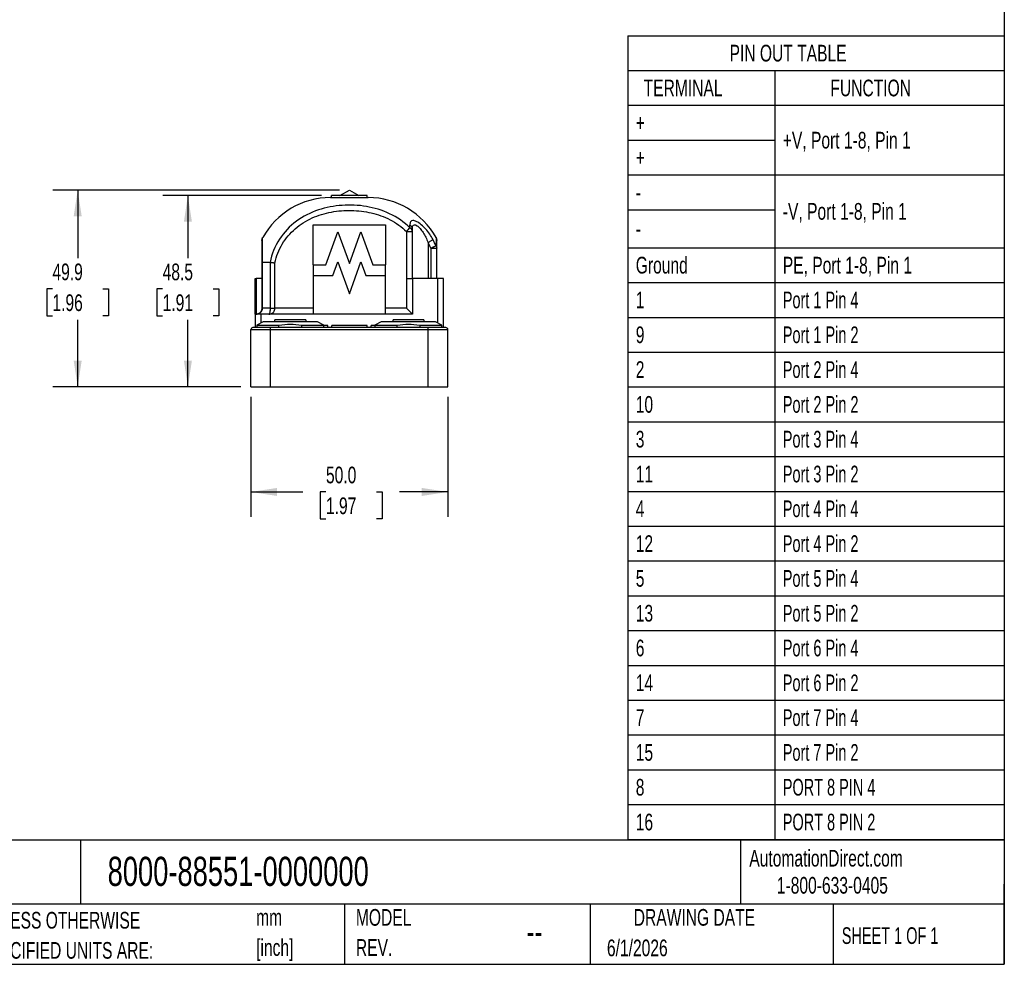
# Model space of a CAD drawing. Header units: millimetres. Extents: x 13 to 546, y 13 to 419.
# Tile 4 of 11: x 296 to 546, y 13 to 252. Entities that reach past the tile are written whole.
import ezdxf

# ---------------------------------------------------------------- set-up
doc = ezdxf.new("R2010")
doc.units = ezdxf.units.MM
doc.header["$LTSCALE"] = 2
doc.linetypes.add('SLD-Solid', pattern=[0])
doc.layers.add('DIMENSIONS', color=140, linetype='SLD-Solid', lineweight=25)
doc.layers.add('TEXT', color=140, linetype='SLD-Solid', lineweight=25)
doc.styles.add('SLDTEXTSTYLE0', font='TXT', dxfattribs={"width": 0.7})
doc.styles.add('SLDTEXTSTYLE1', font='TXT', dxfattribs={"width": 0.65})
doc.dimstyles.new('SLDDIMSTYLE0', dxfattribs={"dimtxt": 4.316016, "dimasz": 6.604, "dimexe": 0, "dimexo": 0.0625, "dimgap": 1.079004, "dimtad": 0, "dimtih": 1, "dimtoh": 1, "dimdec": 1, "dimrnd": 1e-09, "dimzin": 4, "dimdsep": 46, "dimtxsty": 'SLDTEXTSTYLE0', "dimsah": 1, "dimcen": 0.09, "dimadec": 0, "dimazin": 1, "dimtfac": 1, "dimtdec": 1, "dimtofl": 0, "dimtmove": 0, "dimatfit": 3, "dimfxl": 0, "dimfrac": 2, "dimtolj": 1, "dimtzin": 12, "dimarcsym": 0})
doc.dimstyles.new('SLDDIMSTYLE2', dxfattribs={"dimtxt": 4.316016, "dimasz": 6.604, "dimexe": 0, "dimexo": 0.0625, "dimgap": 1.079004, "dimtad": 0, "dimtih": 1, "dimtoh": 1, "dimdec": 1, "dimrnd": 1e-09, "dimzin": 12, "dimdsep": 46, "dimtxsty": 'SLDTEXTSTYLE0', "dimsah": 1, "dimcen": 0.09, "dimadec": 0, "dimazin": 3, "dimtfac": 1, "dimtdec": 1, "dimtofl": 0, "dimtmove": 0, "dimatfit": 3, "dimfxl": 0, "dimfrac": 2, "dimtolj": 1, "dimtzin": 12, "dimarcsym": 0})

# ---------------------------------------------------------------- blocks, each defined once
blk = doc.blocks.new('SW_NOTE_0')
at = {"layer": 'TEXT', "color": 0, "char_height": 4.233, "attachment_point": 1, "style": 'SLDTEXTSTYLE0'}
for s, insert in [('mm', (0, 5.46)), ('[inch]', (0, -2.19))]:
    blk.add_mtext(s, dxfattribs=dict(at, insert=insert))
blk = doc.blocks.new('SW_NOTE_0_1')
at = {"layer": 'TEXT', "color": 0, "char_height": 4.2333, "attachment_point": 1, "style": 'SLDTEXTSTYLE0'}
for s, insert in [('UNLESS OTHERWISE', (0, 5.46)), ('SPECIFIED UNITS ARE:', (0, -2.19))]:
    blk.add_mtext(s, dxfattribs=dict(at, insert=insert))
blk = doc.blocks.new('SW_NOTE_0_6')
at = {"layer": 'TEXT', "color": 0, "char_height": 4.233, "attachment_point": 1, "style": 'SLDTEXTSTYLE0'}
for s, insert in [('MODEL', (0, 5.46)), ('REV.', (0, -2.19))]:
    blk.add_mtext(s, dxfattribs=dict(at, insert=insert))
blk = doc.blocks.new('SW_TABLEANNOTATION_0')
at = {"layer": 'TEXT', "color": 0}
for p, q in [((0, 0), (0, -8.83)), ((0, 0), (37.34, 0)), ((37.34, 0), (95.59, 0)), ((95.59, 0), (95.59, -8.83)), ((0, -8.83), (0, -17.67)), ((0, -8.83), (37.34, -8.83)), ((37.34, -8.83), (37.34, -17.67)), ((37.34, -8.83), (95.59, -8.83)), ((95.59, -8.83), (95.59, -17.67)), ((0, -17.67), (0, -26.5)), ((0, -17.67), (37.34, -17.67)), ((37.34, -17.67), (37.34, -26.5)), ((37.34, -17.67), (95.59, -17.67)), ((37.34, -17.67), (95.59, -17.67)), ((95.59, -17.67), (95.59, -26.5)), ((0, -26.5), (0, -35.34)), ((0, -26.5), (37.34, -26.5)), ((37.34, -26.5), (37.34, -35.34)), ((95.59, -26.5), (95.59, -35.34)), ((0, -35.34), (0, -44.17)), ((0, -35.34), (37.34, -35.34)), ((37.34, -35.34), (37.34, -44.17)), ((37.34, -35.34), (95.59, -35.34)), ((37.34, -35.34), (95.59, -35.34)), ((95.59, -35.34), (95.59, -44.17)), ((0, -44.17), (0, -53.82)), ((0, -44.17), (37.34, -44.17)), ((37.34, -44.17), (37.34, -53.82)), ((95.59, -44.17), (95.59, -53.82)), ((0, -53.82), (0, -62.65)), ((0, -53.82), (37.34, -53.82)), ((37.34, -53.82), (37.34, -62.65)), ((37.34, -53.82), (95.59, -53.82)), ((95.59, -53.82), (95.59, -62.65)), ((0, -62.65), (0, -71.49)), ((0, -62.65), (37.34, -62.65)), ((37.34, -62.65), (37.34, -71.49)), ((37.34, -62.65), (95.59, -62.65)), ((95.59, -62.65), (95.59, -71.49)), ((0, -71.49), (0, -80.32)), ((0, -71.49), (37.34, -71.49)), ((37.34, -71.49), (37.34, -80.32)), ((37.34, -71.49), (95.59, -71.49)), ((95.59, -71.49), (95.59, -80.32)), ((0, -80.32), (0, -89.16)), ((0, -80.32), (37.34, -80.32)), ((37.34, -80.32), (37.34, -89.16)), ((37.34, -80.32), (95.59, -80.32)), ((95.59, -80.32), (95.59, -89.16)), ((0, -89.16), (0, -97.99)), ((0, -89.16), (37.34, -89.16)), ((37.34, -89.16), (37.34, -97.99)), ((37.34, -89.16), (95.59, -89.16)), ((95.59, -89.16), (95.59, -97.99)), ((0, -97.99), (0, -106.83)), ((0, -97.99), (37.34, -97.99)), ((37.34, -97.99), (37.34, -106.83)), ((37.34, -97.99), (95.59, -97.99)), ((95.59, -97.99), (95.59, -106.83)), ((0, -106.83), (0, -115.66)), ((0, -106.83), (37.34, -106.83)), ((37.34, -106.83), (37.34, -115.66)), ((37.34, -106.83), (95.59, -106.83)), ((95.59, -106.83), (95.59, -115.66)), ((0, -115.66), (0, -124.5)), ((0, -115.66), (37.34, -115.66)), ((37.34, -115.66), (37.34, -124.5)), ((37.34, -115.66), (95.59, -115.66)), ((95.59, -115.66), (95.59, -124.5)), ((0, -124.5), (0, -133.33)), ((0, -124.5), (37.34, -124.5)), ((37.34, -124.5), (37.34, -133.33)), ((37.34, -124.5), (95.59, -124.5)), ((95.59, -124.5), (95.59, -133.33)), ((0, -133.33), (0, -142.17)), ((0, -133.33), (37.34, -133.33)), ((37.34, -133.33), (37.34, -142.17)), ((37.34, -133.33), (95.59, -133.33)), ((95.59, -133.33), (95.59, -142.17)), ((0, -142.17), (0, -151)), ((0, -142.17), (37.34, -142.17)), ((37.34, -142.17), (37.34, -151)), ((37.34, -142.17), (95.59, -142.17)), ((95.59, -142.17), (95.59, -151)), ((0, -151), (0, -159.84)), ((0, -151), (37.34, -151)), ((37.34, -151), (37.34, -159.84)), ((37.34, -151), (95.59, -151)), ((95.59, -151), (95.59, -159.84)), ((0, -159.84), (0, -168.67)), ((0, -159.84), (37.34, -159.84)), ((37.34, -159.84), (37.34, -168.67)), ((37.34, -159.84), (95.59, -159.84)), ((95.59, -159.84), (95.59, -168.67)), ((0, -168.67), (0, -177.51)), ((0, -168.67), (37.34, -168.67)), ((37.34, -168.67), (37.34, -177.51)), ((37.34, -168.67), (95.59, -168.67)), ((95.59, -168.67), (95.59, -177.51)), ((0, -177.51), (0, -186.34)), ((0, -177.51), (37.34, -177.51)), ((37.34, -177.51), (37.34, -186.34)), ((37.34, -177.51), (95.59, -177.51)), ((95.59, -177.51), (95.59, -186.34)), ((0, -186.34), (0, -195.18)), ((0, -186.34), (37.34, -186.34)), ((37.34, -186.34), (37.34, -195.18)), ((37.34, -186.34), (95.59, -186.34)), ((95.59, -186.34), (95.59, -195.18)), ((0, -195.18), (0, -204.01)), ((0, -195.18), (37.34, -195.18)), ((37.34, -195.18), (37.34, -204.01)), ((37.34, -195.18), (95.59, -195.18)), ((95.59, -195.18), (95.59, -204.01)), ((0, -204.01), (37.34, -204.01)), ((37.34, -204.01), (95.59, -204.01))]:
    blk.add_line(p, q, dxfattribs=at)
at = {"layer": 'TEXT', "color": 0, "attachment_point": 1}
for s, insert, char_height, style in [('PIN OUT TABLE', (25.82, -2.31), 4.2333, 'SLDTEXTSTYLE0'), ('TERMINAL', (4, -11.15), 4.233, 'SLDTEXTSTYLE0'), ('FUNCTION', (51.43, -11.15), 4.233, 'SLDTEXTSTYLE0'), ('+', (2, -19.98), 4.23, 'SLDTEXTSTYLE0'), ('+V, Port 1-8, Pin 1', (39.34, -24.4), 4.2333, 'SLDTEXTSTYLE0'), ('+', (2, -28.82), 4.23, 'SLDTEXTSTYLE0'), ('-', (2, -37.65), 4.23, 'SLDTEXTSTYLE0'), ('-V, Port 1-8, Pin 1', (39.34, -42.47), 4.2333, 'SLDTEXTSTYLE0'), ('-', (2, -46.89), 4.23, 'SLDTEXTSTYLE0'), ('Ground', (2, -56.13), 4.233, 'SLDTEXTSTYLE0'), ('PE, Port 1-8, Pin 1', (39.34, -56.13), 4.2333, 'SLDTEXTSTYLE0'), ('1', (2, -64.96), 4.23, 'SLDTEXTSTYLE0'), ('Port 1 Pin 4', (39.34, -64.96), 4.2333, 'SLDTEXTSTYLE1'), ('9', (2, -73.8), 4.23, 'SLDTEXTSTYLE0'), ('Port 1 Pin 2', (39.34, -73.8), 4.2333, 'SLDTEXTSTYLE1'), ('Port 2 Pin 4', (39.34, -82.63), 4.2333, 'SLDTEXTSTYLE1'), ('2', (2, -82.63), 4.23, 'SLDTEXTSTYLE0'), ('10', (2, -91.47), 4.233, 'SLDTEXTSTYLE0'), ('Port 2 Pin 2', (39.34, -91.47), 4.2333, 'SLDTEXTSTYLE1'), ('3', (2, -100.3), 4.23, 'SLDTEXTSTYLE0'), ('Port 3 Pin 4', (39.34, -100.3), 4.2333, 'SLDTEXTSTYLE1'), ('11', (2, -109.14), 4.233, 'SLDTEXTSTYLE0'), ('Port 3 Pin 2', (39.34, -109.14), 4.2333, 'SLDTEXTSTYLE1'), ('4', (2, -117.97), 4.23, 'SLDTEXTSTYLE0'), ('Port 4 Pin 4', (39.34, -117.97), 4.2333, 'SLDTEXTSTYLE1'), ('12', (2, -126.81), 4.233, 'SLDTEXTSTYLE0'), ('Port 4 Pin 2', (39.34, -126.81), 4.2333, 'SLDTEXTSTYLE1'), ('5', (2, -135.64), 4.23, 'SLDTEXTSTYLE0'), ('Port 5 Pin 4', (39.34, -135.64), 4.2333, 'SLDTEXTSTYLE1'), ('13', (2, -144.48), 4.233, 'SLDTEXTSTYLE0'), ('Port 5 Pin 2', (39.34, -144.48), 4.2333, 'SLDTEXTSTYLE1'), ('6', (2, -153.31), 4.23, 'SLDTEXTSTYLE0'), ('Port 6 Pin 4', (39.34, -153.31), 4.2333, 'SLDTEXTSTYLE1'), ('14', (2, -162.15), 4.233, 'SLDTEXTSTYLE0'), ('Port 6 Pin 2', (39.34, -162.15), 4.2333, 'SLDTEXTSTYLE1'), ('7', (2, -170.98), 4.23, 'SLDTEXTSTYLE0'), ('Port 7 Pin 4', (39.34, -170.98), 4.2333, 'SLDTEXTSTYLE1'), ('15', (2, -179.82), 4.233, 'SLDTEXTSTYLE0'), ('Port 7 Pin 2', (39.34, -179.82), 4.2333, 'SLDTEXTSTYLE1'), ('8', (2, -188.65), 4.23, 'SLDTEXTSTYLE0'), ('PORT 8 PIN 4', (39.34, -188.65), 4.2333, 'SLDTEXTSTYLE1'), ('16', (2, -197.49), 4.233, 'SLDTEXTSTYLE0'), ('PORT 8 PIN 2', (39.34, -197.49), 4.2333, 'SLDTEXTSTYLE1')]:
    blk.add_mtext(s, dxfattribs=dict(at, insert=insert, char_height=char_height, style=style))
blk = doc.blocks.new('_D_3')
at = {"layer": 'DIMENSIONS'}
for p, q in [((354.82, 156.78), (354.82, 126.25)), ((404.82, 156.78), (404.82, 126.25)), ((354.82, 132.6), (368.02, 132.6)), ((373.87, 132.6), (372.42, 132.6)), ((372.42, 132.6), (372.42, 125.74)), ((386.7, 132.6), (388.15, 132.6)), ((388.15, 132.6), (388.15, 125.74)), ((404.82, 132.6), (392.55, 132.6)), ((372.42, 125.74), (373.87, 125.74)), ((388.15, 125.74), (386.7, 125.74))]:
    blk.add_line(p, q, dxfattribs=at)
for points in [[(354.82, 132.6), (361.42, 131.59), (361.42, 133.62)], [(404.82, 132.6), (398.21, 133.62), (398.21, 131.59)]]:
    blk.add_solid(points, dxfattribs=at)
at = {"layer": 'DIMENSIONS', "char_height": 4.233, "attachment_point": 1, "style": 'SLDTEXTSTYLE0'}
for s, insert in [('50.0', (373.87, 139.03)), ('1.97', (373.87, 131.2))]:
    blk.add_mtext(s, dxfattribs=dict(at, insert=insert))
blk = doc.blocks.new('_D_4')
at = {"layer": 'DIMENSIONS'}
for p, q in [((372.77, 207.82), (332.45, 207.82)), ((338.8, 207.82), (338.8, 191.98)), ((332.39, 184.16), (330.94, 184.16)), ((330.94, 184.16), (330.94, 177.3)), ((345.21, 184.16), (346.66, 184.16)), ((346.66, 184.16), (346.66, 177.3)), ((330.94, 177.3), (332.39, 177.3)), ((338.8, 159.32), (338.8, 176.33)), ((346.66, 177.3), (345.21, 177.3)), ((352.28, 159.32), (332.45, 159.32))]:
    blk.add_line(p, q, dxfattribs=at)
for points in [[(338.8, 207.82), (337.79, 201.22), (339.82, 201.22)], [(338.8, 159.32), (339.82, 165.93), (337.79, 165.93)]]:
    blk.add_solid(points, dxfattribs=at)
at = {"layer": 'DIMENSIONS', "char_height": 4.233, "attachment_point": 1, "style": 'SLDTEXTSTYLE0'}
for s, insert in [('48.5', (332.39, 190.58)), ('1.91', (332.39, 182.76))]:
    blk.add_mtext(s, dxfattribs=dict(at, insert=insert))
blk = doc.blocks.new('_D_5')
at = {"layer": 'DIMENSIONS'}
for p, q in [((377.27, 209.22), (304.47, 209.22)), ((310.82, 209.22), (310.82, 191.98)), ((304.4, 184.16), (302.95, 184.16)), ((302.95, 184.16), (302.95, 177.3)), ((317.23, 184.16), (318.68, 184.16)), ((318.68, 184.16), (318.68, 177.3)), ((302.95, 177.3), (304.4, 177.3)), ((310.82, 159.32), (310.82, 176.33)), ((318.68, 177.3), (317.23, 177.3)), ((352.28, 159.32), (304.47, 159.32))]:
    blk.add_line(p, q, dxfattribs=at)
for points in [[(310.82, 209.22), (309.8, 202.61), (311.83, 202.61)], [(310.82, 159.32), (311.83, 165.93), (309.8, 165.93)]]:
    blk.add_solid(points, dxfattribs=at)
at = {"layer": 'DIMENSIONS', "char_height": 4.233, "attachment_point": 1, "style": 'SLDTEXTSTYLE0'}
for s, insert in [('49.9', (304.4, 190.58)), ('1.96', (304.4, 182.76))]:
    blk.add_mtext(s, dxfattribs=dict(at, insert=insert))

msp = doc.modelspace()

# ---------------------------------------------------------------- linework, layer by layer
for p, q in [((375.31, 207.32), (375.31, 207.82)), ((384.31, 207.82), (375.31, 207.82)), ((377.39, 207.82), (379.81, 209.22)), ((379.81, 209.22), (382.22, 207.82)), ((384.31, 207.32), (384.31, 207.82)), ((375.01, 207.32), (384.61, 207.32)), ((370.64, 200.43), (388.98, 200.43)), ((370.64, 190.22), (370.64, 200.43)), ((388.98, 200.43), (388.98, 190.22)), ((373.83, 190.22), (376.89, 198.64)), ((376.89, 198.64), (379.81, 190.61)), ((379.81, 190.61), (382.72, 198.64)), ((382.72, 198.64), (385.78, 190.22)), ((394.31, 198.72), (394.31, 186.82)), ((394.31, 198.72), (395.81, 198.72)), ((395.81, 198.72), (395.81, 199.36)), ((395.81, 186.82), (395.81, 198.72)), ((399.81, 195.94), (399.81, 186.82)), ((400.51, 194.48), (400.51, 186.82)), ((400.51, 194.48), (402.01, 194.48)), ((402.01, 186.82), (402.01, 194.48)), ((357.61, 190.76), (357.61, 179.22)), ((357.74, 179.22), (357.74, 190.88)), ((359.67, 190.89), (357.76, 190.89)), ((359.68, 190.89), (359.68, 179.22)), ((360.92, 179.22), (360.92, 190.76)), ((370.64, 190.22), (373.83, 190.22)), ((370.64, 190.22), (370.64, 187.59)), ((375.61, 187.59), (376.86, 191.03)), ((376.86, 191.03), (379.81, 182.92)), ((379.81, 182.92), (382.75, 191.03)), ((382.75, 191.03), (384, 187.59)), ((385.78, 190.22), (388.98, 190.22)), ((388.98, 187.59), (388.98, 190.22)), ((370.64, 187.59), (370.64, 177.72)), ((370.64, 187.59), (375.61, 187.59)), ((384, 187.59), (388.98, 187.59)), ((388.98, 177.72), (388.98, 187.59)), ((355.91, 186.82), (356.11, 186.82)), ((355.91, 177.72), (355.91, 186.82)), ((356.11, 186.82), (356.11, 177.72)), ((357.61, 186.82), (356.11, 186.82)), ((394.31, 186.82), (394.31, 179.22)), ((394.31, 186.82), (395.81, 186.82)), ((395.81, 186.82), (395.81, 177.72)), ((402.21, 186.82), (395.81, 186.82)), ((403.71, 186.82), (402.21, 186.82)), ((402.21, 186.82), (402.21, 175.54)), ((403.71, 174.32), (403.71, 186.82)), ((355.91, 177.72), (355.91, 174.32)), ((357.41, 177.72), (355.91, 177.72)), ((395.81, 177.72), (357.41, 177.72)), ((357.41, 175.53), (357.41, 177.72)), ((359.68, 179.22), (357.74, 179.22)), ((370.64, 179.22), (360.92, 179.22)), ((394.31, 179.22), (388.98, 179.22)), ((394.31, 179.22), (395.81, 177.72)), ((357.92, 175.82), (356.32, 174.9)), ((371.72, 175.82), (357.92, 175.82)), ((360.9, 176.32), (360.72, 175.82)), ((368.73, 176.32), (360.9, 176.32)), ((368.92, 175.82), (368.73, 176.32)), ((373.32, 174.9), (371.72, 175.82)), ((387.92, 175.82), (386.32, 174.9)), ((401.72, 175.82), (387.92, 175.82)), ((398.73, 176.32), (390.94, 176.32)), ((398.92, 175.82), (398.73, 176.32)), ((403.32, 174.9), (401.72, 175.82)), ((354.82, 159.32), (354.82, 173.82)), ((354.82, 173.82), (359.82, 173.82)), ((359.82, 174.32), (355.32, 174.32)), ((356.32, 174.9), (356.32, 174.32)), ((356.32, 174.9), (361.94, 174.9)), ((359.82, 173.82), (359.82, 174.32)), ((399.82, 174.32), (359.82, 174.32)), ((359.82, 173.82), (399.82, 173.82)), ((359.82, 159.32), (359.82, 173.82)), ((361.94, 174.32), (361.94, 174.9)), ((367.69, 174.9), (373.32, 174.9)), ((367.69, 174.9), (367.69, 174.32)), ((373.32, 174.32), (373.32, 174.9)), ((374.32, 174.82), (373.32, 174.82)), ((374.32, 174.32), (374.32, 174.82)), ((375.32, 174.32), (375.32, 174.82)), ((384.32, 174.82), (375.32, 174.82)), ((384.32, 174.32), (384.32, 174.82)), ((385.32, 174.32), (385.32, 174.82)), ((386.32, 174.82), (385.32, 174.82)), ((386.32, 174.9), (386.32, 174.32)), ((386.32, 174.9), (391.94, 174.9)), ((391.94, 174.32), (391.94, 174.9)), ((397.69, 174.9), (403.32, 174.9)), ((397.69, 174.9), (397.69, 174.32)), ((399.82, 173.82), (399.82, 174.32)), ((404.32, 174.32), (399.82, 174.32)), ((399.82, 159.32), (399.82, 173.82)), ((399.82, 173.82), (404.82, 173.82)), ((403.32, 174.32), (403.32, 174.9)), ((404.82, 159.32), (404.82, 173.82)), ((354.82, 159.32), (359.82, 159.32)), ((359.82, 159.32), (399.82, 159.32)), ((399.82, 159.32), (404.82, 159.32))]:
    msp.add_line(p, q)
for centre, radius, start, end in [((375.01, 187.66), 19.67, 90, 151.0694), ((384.61, 187.66), 19.67, 28.9306, 90), ((384.33, 187.63), 17.57, 22.957, 28.2412), ((355.32, 173.82), 0.5, 90, 180), ((404.32, 173.82), 0.5, 0, 90)]:
    msp.add_arc(centre, radius, start, end)
for centre, major_axis, ratio, start_param, end_param in [((395.12, 193.98), (-0.02, 9.72), 0.011876, 5.333765, 5.42453), ((359.54, 188.31), (0.14, 2.58), 0.177315, 6.274929, 6.292467)]:
    msp.add_ellipse(centre, major_axis=major_axis, ratio=ratio, start_param=start_param, end_param=end_param)
for points in [[(395.2, 199.64), (393.71, 201.11), (390.16, 203.55), (384.15, 205.32), (377.99, 205.59), (371.87, 204.48), (366.16, 201.62), (361.72, 196.97), (360.08, 192.96), (359.67, 190.89)], [(395.81, 199.36), (395.81, 199.74), (395.57, 200.11), (395.2, 200.33)], [(394.31, 198.72), (394.49, 198.9), (394.84, 199.27), (395.11, 199.54), (395.2, 199.64)], [(357.61, 196.45), (357.61, 196.7), (357.67, 196.95), (357.79, 197.17)], [(401.84, 195.04), (401.61, 195.58), (401.35, 196.11), (401.08, 196.63)], [(401.82, 197.17), (401.82, 197.17), (401.83, 196.45), (401.84, 195.04)], [(401.82, 197.17), (401.94, 196.95), (402.01, 196.7), (402.01, 196.45)], [(402.01, 194.48), (402.01, 195.78), (402.01, 196.45), (402.01, 196.45)], [(401.84, 195.04), (401.95, 194.87), (402.01, 194.68), (402.01, 194.48)], [(357.61, 190.76), (357.61, 190.8), (357.65, 190.85), (357.74, 190.88)], [(357.74, 190.88), (357.74, 190.89), (357.75, 190.89), (357.76, 190.89)], [(357.61, 179.22), (357.61, 179.22), (357.65, 179.22), (357.74, 179.22)], [(361.94, 174.9), (362.96, 175.1), (363.89, 175.19), (364.82, 175.19)], [(364.82, 175.19), (365.74, 175.19), (366.67, 175.1), (367.69, 174.9)], [(390.94, 176.32), (390.88, 176.16), (390.82, 176), (390.76, 175.82)], [(391.94, 174.9), (392.96, 175.1), (393.89, 175.19), (394.82, 175.19)], [(394.82, 175.19), (395.74, 175.19), (396.67, 175.1), (397.69, 174.9)]]:
    msp.add_open_spline(points, degree=3)
for points, knots in [([(360.92, 190.76), (361.27, 192.43), (361.91, 194.05), (363.66, 196.99), (364.77, 198.3), (367.35, 200.54), (368.82, 201.46), (371.15, 202.51), (371.95, 202.81), (373.58, 203.31), (375.24, 203.71), (376.93, 203.92), (378.62, 204.05), (379.47, 204.08), (382.02, 204.03), (383.72, 203.83), (387.03, 203.07), (388.64, 202.5), (391.68, 200.92), (393.1, 199.91), (394.31, 198.72)], [0, 0, 0, 0, 0.125, 0.125, 0.25, 0.25, 0.375, 0.375, 0.4375, 0.4375, 0.5, 0.5625, 0.5625, 0.625, 0.625, 0.75, 0.75, 0.875, 0.875, 1, 1, 1, 1]), ([(401.08, 196.63), (400.56, 197.6), (399.61, 199), (398.08, 200.49), (396.89, 201.3), (395.87, 201.59), (395.28, 201.23), (395.19, 200.66), (395.2, 200.33)], [-1.073342, -1.073342, -1.073342, -1.073342, -0.766673, -0.613338, -0.460004, -0.306669, -0.153335, 0, 0, 0, 0]), ([(395.81, 199.36), (395.81, 199.67), (395.87, 200.2), (396.28, 200.53), (396.98, 200.26), (397.79, 199.52), (398.82, 198.13), (399.45, 196.84), (399.81, 195.94)], [-1.073342, -1.073342, -1.073342, -1.073342, -0.920007, -0.766673, -0.613338, -0.460004, -0.306669, 0, 0, 0, 0]), ([(395.81, 198.72), (395.8, 198.75), (395.8, 198.82), (395.79, 198.91), (395.77, 198.99), (395.74, 199.06), (395.71, 199.13), (395.68, 199.18), (395.62, 199.28), (395.52, 199.4), (395.37, 199.53), (395.26, 199.6), (395.2, 199.64)], [0, 0, 0, 0, 0.092805, 0.178557, 0.25717, 0.328614, 0.392901, 0.450075, 0.500205, 0.68403, 0.85045, 1, 1, 1, 1]), ([(357.61, 196.45), (357.61, 196.45), (357.61, 195.96), (357.61, 194.5), (357.61, 193.89), (357.61, 192.47), (357.61, 191.65), (357.61, 190.76)], [0, 0, 0, 0, 0.5, 0.5, 0.75, 0.75, 1, 1, 1, 1]), ([(357.76, 190.89), (357.76, 192.57), (357.78, 195.94), (357.79, 197.17), (357.79, 197.17)], [-7.03455, -7.03455, -7.03455, -7.03455, -6.535823, -5.870855, -5.870855, -5.870855, -5.870855]), ([(399.81, 195.94), (400.05, 196.07), (400.62, 196.38), (400.99, 196.58), (401.08, 196.63)], [0, 0, 0, 0, 0.428571, 1, 1, 1, 1]), ([(401.84, 195.04), (401.83, 195.04), (401.81, 195.03), (401.77, 195.01), (401.72, 194.99), (401.66, 194.97), (401.59, 194.94), (401.52, 194.91), (401.43, 194.87), (401.34, 194.83), (401.23, 194.78), (401.09, 194.73), (400.92, 194.66), (400.73, 194.57), (400.58, 194.51), (400.51, 194.48)], [0, 0, 0, 0, 0.058193, 0.117439, 0.177839, 0.239489, 0.302474, 0.366868, 0.432735, 0.500124, 0.573698, 0.66037, 0.760308, 0.87356, 1, 1, 1, 1]), ([(359.68, 190.89), (359.7, 190.89), (359.74, 190.88), (359.8, 190.87), (359.86, 190.87), (359.91, 190.86), (360, 190.85), (360.11, 190.84), (360.27, 190.83), (360.43, 190.81), (360.59, 190.79), (360.76, 190.77), (360.87, 190.77), (360.92, 190.76)], [0, 0, 0, 0, 0.0755914, 0.1425345, 0.2008284, 0.2504692, 0.2914555, 0.4248326, 0.5425897, 0.6568879, 0.7712559, 0.8930217, 1, 1, 1, 1]), ([(356.11, 177.72), (356.11, 177.72), (356.11, 177.72), (356.45, 177.73), (356.95, 177.88), (357.56, 178.44), (357.74, 178.91), (357.74, 179.22)], [-0.4738494, -0.4738494, -0.4738494, -0.4738494, -0.4724868, -0.4724868, -0.2834921, -0.1889947, 0, 0, 0, 0]), ([(357.61, 179.22), (357.61, 178.91), (357.45, 178.44), (356.88, 177.88), (356.42, 177.73), (356.11, 177.72), (356.11, 177.72), (356.11, 177.72)], [-0.4738494, -0.4738494, -0.4738494, -0.4738494, -0.2848547, -0.1903574, -0.0013627, -0.0013627, 0, 0, 0, 0]), ([(359.38, 177.72), (359.38, 177.72), (359.39, 177.72), (359.68, 177.73), (360.13, 177.86), (360.73, 178.4), (360.92, 178.89), (360.92, 179.22)], [-0.4974177, -0.4974177, -0.4974177, -0.4974177, -0.4964885, -0.4964885, -0.2975214, -0.1980378, 0.0009293, 0.0009293, 0.0009293, 0.0009293]), ([(359.68, 179.22), (359.68, 178.89), (359.64, 178.4), (359.53, 177.86), (359.44, 177.73), (359.38, 177.72), (359.38, 177.72), (359.38, 177.72)], [-0.4974177, -0.4974177, -0.4974177, -0.4974177, -0.2984506, -0.1989671, 0, 0, 0.0009293, 0.0009293, 0.0009293, 0.0009293]), ([(359.68, 179.22), (359.81, 179.22), (360, 179.22), (360.43, 179.22), (360.68, 179.22), (360.92, 179.22)], [0, 0, 0, 0, 0.5, 0.5, 1, 1, 1, 1])]:
    msp.add_open_spline(points, degree=3, knots=knots)
at = {"layer": 'TEXT'}
for p, q in [((546.1, 419.1), (546.1, 12.7)), ((546.1, 44.25), (12.7, 44.25)), ((311.52, 44.25), (311.52, 27.94)), ((479.15, 44.25), (479.15, 27.94)), ((546.1, 12.7), (546.1, 33.02)), ((546.1, 27.94), (12.7, 27.94)), ((378.6, 27.94), (378.6, 12.7)), ((440.93, 27.94), (440.93, 12.7)), ((502.7, 27.94), (502.7, 12.7)), ((12.7, 12.7), (546.1, 12.7))]:
    msp.add_line(p, q, dxfattribs=at)

# ---------------------------------------------------------------- block references
for name, p in [('SW_TABLEANNOTATION_0', (450.55, 248.42)), ('SW_NOTE_0_1', (285.74, 20.54)), ('SW_NOTE_0', (356.13, 21.27)), ('SW_NOTE_0_6', (381.47, 21.27))]:
    msp.add_blockref(name, p, dxfattribs=at)

# ---------------------------------------------------------------- texts
for s, insert, char_height, attachment_point, style in [('8000-88551-0000000', (318.42, 40), 7.4083, 1, 'SLDTEXTSTYLE0'), ('AutomationDirect.com', (481.39, 41.75), 4.2333, 1, 'SLDTEXTSTYLE0'), ('1-800-633-0405', (488.38, 34.87), 4.2333, 1, 'SLDTEXTSTYLE0'), ('DRAWING DATE', (467.45, 26.73), 4.2333, 2, 'SLDTEXTSTYLE0'), ('--', (424.86, 24.15), 6.35, 1, 'SLDTEXTSTYLE0'), ('SHEET 1 OF 1', (504.88, 22.1), 4.2333, 1, 'SLDTEXTSTYLE1'), ('6/1/2026', (445.23, 18.98), 4.233, 1, 'SLDTEXTSTYLE0')]:
    msp.add_mtext(s, dxfattribs=dict(at, insert=insert, char_height=char_height, attachment_point=attachment_point, style=style))

# ---------------------------------------------------------------- dimensions: what is measured, and where the dimension line sits
at = {"layer": 'DIMENSIONS'}
for base, p1, p2, picture, middle in [((310.82, 159.32), (379.81, 209.22), (354.82, 159.32), '_D_5', (310.82, 184.16)), ((338.8, 207.82), (354.82, 159.32), (375.31, 207.82), '_D_4', (338.8, 184.16))]:
    dim = msp.add_linear_dim(base=base, p1=p1, p2=p2, angle=90, dimstyle='SLDDIMSTYLE2', dxfattribs=at)
    dim.commit()
    dim.dimension.update_dxf_attribs({"geometry": picture, "text_midpoint": middle, "dimtype": 160})
dim = msp.add_linear_dim(base=(404.82, 132.6), p1=(354.82, 159.32), p2=(404.82, 159.32), dimstyle='SLDDIMSTYLE0', dxfattribs=at)
dim.commit()
dim.dimension.update_dxf_attribs({"geometry": '_D_3', "text_midpoint": (380.29, 132.6), "dimtype": 160})

doc.saveas('drawing.dxf')
